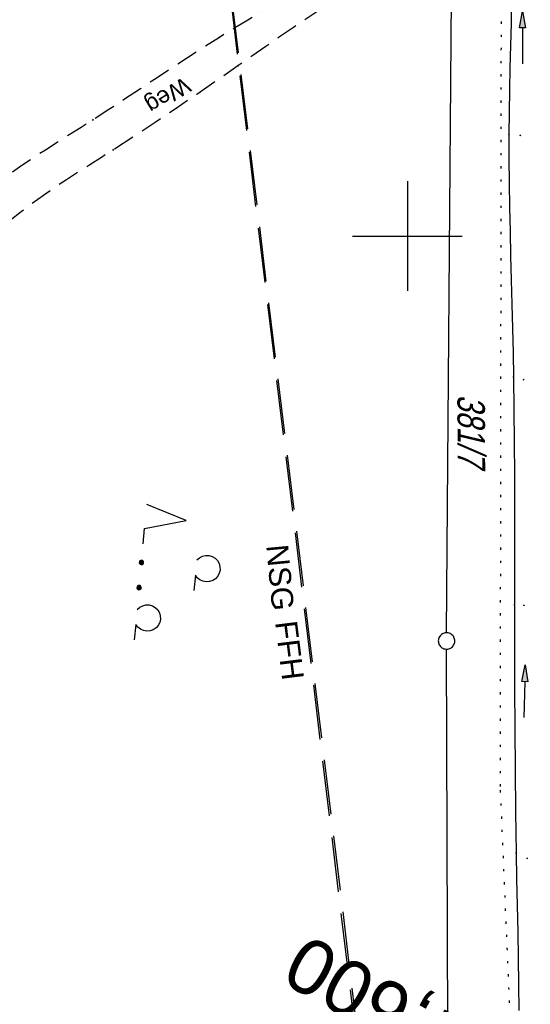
# Model space of a CAD drawing. Extents: x 510037 to 510706, y 460701 to 461658.
# Tile 14 of 34: x 510265 to 510311, y 461130 to 461220. Entities that reach past the tile are written whole.
import ezdxf
from ezdxf.enums import TextEntityAlignment as Align

# ---------------------------------------------------------------- set-up
doc = ezdxf.new("R2010")
doc.units = 0
doc.header["$LTSCALE"] = 10
doc.header["$MEASUREMENT"] = 0
for name, pattern in [('AUSGEZOGEN', [0]), ('LT00', [0]), ('LT05', [0.7, 0.5, -0.2]), ('LT11', [0.3, 0.2, -0.1]), ('LT17', [0.15, 0.1, -0.05]), ('PUNKTX2_STR', [0.6, 0.1, -0.5])]:
    doc.linetypes.add(name, pattern=pattern)
doc.layers.get('0').update_dxf_attribs({"linetype": 'LT00'})
for name, color, linetype in [('--EK_FBR', 1, 'LT00'), ('--EK_ST-93-1', 30, 'LT17'), ('DFK_FLUR_NR', 250, 'LT00'), ('DFK_GZPKT', 250, 'LT00'), ('DFK_KATASTER', 250, 'LT00'), ('DFK_NUTZUNG', 250, 'LT00'), ('DFK_NUTZUNGSGRENZE', 70, 'PUNKTX2_STR'), ('FELDWEG_TEXT', 250, 'Continuous'), ('FFH', 61, 'LT05'), ('FFH_TEXT', 61, 'LT00'), ('NSG', 61, 'LT05'), ('NSG_TEXT', 61, 'LT00'), ('PFEIL', 140, 'AUSGEZOGEN'), ('V108_FELDWEG', 250, 'LT11'), ('V108_GRABEN', 250, 'LT00'), ('V108_PK_GR', 1, 'LT00'), ('V108_RASTER', 250, 'LT00')]:
    doc.layers.add(name, color=color, linetype=linetype)
doc.styles.add('Beschrift', font='ARIAL.TTF')
doc.styles.get("Standard").update_dxf_attribs({"font": 'ARIAL.TTF'})

# ---------------------------------------------------------------- blocks, each defined once
blk = doc.blocks.new('SYMB7010')
at = {"color": 0, "linetype": 'ByBlock'}
for points in [[(-0.031408, 0.499213), (-0.093728, 0.49134), (-0.15457, 0.475719), (-0.212975, 0.452595), (-0.268021, 0.422333), (-0.31884, 0.385411), (-0.36463, 0.342411), (-0.40467, 0.29401), (-0.438329, 0.240973), (-0.465074, 0.184136), (-0.484486, 0.124395), (-0.496256, 0.062692), (-0.5002, 0)], [(-0.5002, 0), (-0.496256, -0.062692), (-0.484486, -0.124395), (-0.465075, -0.184136), (-0.438329, -0.240973), (-0.404671, -0.29401), (-0.36463, -0.342411), (-0.31884, -0.385411), (-0.268021, -0.422333), (-0.212975, -0.452595), (-0.154571, -0.475719), (-0.093728, -0.49134), (-0.031408, -0.499213), (0.031408, -0.499213)], [(0.5002, 0), (0.496256, 0.062692), (0.484485, 0.124395), (0.465074, 0.184136), (0.438329, 0.240973), (0.40467, 0.29401), (0.36463, 0.342411), (0.31884, 0.385411), (0.268021, 0.422333), (0.212975, 0.452595), (0.15457, 0.475719), (0.093728, 0.49134), (0.031408, 0.499213), (-0.031408, 0.499213)], [(0.031408, -0.499213), (0.093728, -0.491341), (0.15457, -0.475719), (0.212975, -0.452595), (0.268021, -0.422333), (0.31884, -0.385411), (0.36463, -0.342411), (0.404671, -0.294011), (0.438329, -0.240974), (0.465075, -0.184136), (0.484486, -0.124395), (0.496256, -0.062692), (0.500201, 0)]]:
    blk.add_lwpolyline(points, dxfattribs=at)
blk = doc.blocks.new('SYMB7161')
at = {"color": 0, "linetype": 'ByBlock'}
for p, q in [((-0.010394, 0.36196), (0.00202, 0.33426)), ((-0.045, 0.2), (0.095, 0.2)), ((-0.13, -0.287081), (-0.13, -0.312919)), ((-0.125, -0.317106), (-0.125, -0.282895)), ((-0.12, -0.280836), (-0.12, -0.319164)), ((-0.115, -0.319796), (-0.115, -0.280204)), ((-0.11, -0.280836), (-0.11, -0.319164)), ((-0.105, -0.317106), (-0.105, -0.282895)), ((-0.1, -0.287081), (-0.1, -0.312919)), ((-0.095, -0.300126), (-0.095, -0.299855)), ((0.1, -0.287081), (0.1, -0.312919)), ((0.105, -0.317106), (0.105, -0.282895)), ((0.11, -0.280836), (0.11, -0.319164)), ((0.115, -0.319796), (0.115, -0.280204)), ((0.12, -0.280836), (0.12, -0.319164)), ((0.125, -0.317106), (0.125, -0.282895)), ((0.13, -0.287081), (0.13, -0.312919)), ((0.135, -0.300126), (0.135, -0.299855)), ((0.455, -0.3), (0.595, -0.3))]:
    blk.add_line(p, q, dxfattribs=at)
for points in [[(-0.183816, 0.201692), (-0.205967, 0.222447), (-0.222225, 0.248081), (-0.231557, 0.276966), (-0.23337, 0.307267), (-0.227549, 0.337058), (-0.214463, 0.364448), (-0.194944, 0.387696), (-0.170232, 0.405324), (-0.141898, 0.416213), (-0.11174, 0.419672), (-0.081676, 0.415479), (-0.053615, 0.403902), (-0.02934, 0.385677), (-0.010394, 0.36196)], [(0.00202, 0.33426), (0.007114, 0.304335), (0.004563, 0.274087), (-0.005471, 0.245438)], [(-0.005471, 0.245438), (-0.022349, 0.220208), (-0.045, 0.2)], [(-0.285, -0.3), (-0.425, -0.3), (-0.535, 0.07), (-0.645, -0.3)], [(0.316184, -0.298308), (0.293761, -0.277945), (0.277151, -0.252617), (0.267411, -0.223936), (0.265164, -0.19373), (0.270551, -0.163923), (0.283231, -0.136415), (0.302394, -0.112959), (0.32682, -0.095047), (0.354953, -0.083823), (0.385, -0.08), (0.415047, -0.083823), (0.44318, -0.095047), (0.467606, -0.112959), (0.486769, -0.136415), (0.499449, -0.163923), (0.504836, -0.19373), (0.502589, -0.223936), (0.492849, -0.252617), (0.476239, -0.277945), (0.453816, -0.298308)], [(-0.095, -0.3), (-0.096981, -0.291322), (-0.10253, -0.284363), (-0.11055, -0.280501), (-0.11945, -0.280501), (-0.12747, -0.284363), (-0.133019, -0.291322), (-0.135, -0.3), (-0.133019, -0.308678), (-0.12747, -0.315637), (-0.11945, -0.319499), (-0.11055, -0.319499), (-0.10253, -0.315637), (-0.096981, -0.308678), (-0.095, -0.3)], [(0.135, -0.3), (0.133019, -0.291322), (0.12747, -0.284363), (0.11945, -0.280501), (0.11055, -0.280501), (0.10253, -0.284363), (0.096981, -0.291322), (0.095, -0.3), (0.096981, -0.308678), (0.10253, -0.315637), (0.11055, -0.319499), (0.11945, -0.319499), (0.12747, -0.315637), (0.133019, -0.308678), (0.135, -0.3)]]:
    blk.add_lwpolyline(points, dxfattribs=at)
blk = doc.blocks.new('Pfreil3')
at = {"layer": 'PFEIL'}
blk.add_hatch(color=256, dxfattribs=at).paths.add_polyline_path([(-1.549, 0.273), (-1.549, -0.273), (0, 0)])
for p, q in [((-1.549, 0), (-4.831, 0)), ((-1.549, -0.273), (-1.549, 0.273)), ((-1.549, 0.273), (0, 0)), ((0, 0), (-1.549, -0.273))]:
    blk.add_line(p, q, dxfattribs=at)
blk = doc.blocks.new('SYMB0011')
at = {"color": 0, "linetype": 'ByBlock'}
for p, q in [((0.5, 0), (-0.5, 0)), ((0, 0.5), (0, -0.5))]:
    blk.add_line(p, q, dxfattribs=at)

msp = doc.modelspace()

# ---------------------------------------------------------------- linework, layer by layer
at = {"layer": '--EK_FBR', "linetype": 'LT11', "flags": 128}
for points in [[(510306.105, 461232.787), (510292.216, 461223.83), (510291.06, 461223.096), (510289.895, 461222.375), (510288.725, 461221.664), (510287.55, 461220.959), (510286.374, 461220.256), (510285.199, 461219.553), (510284.027, 461218.844), (510282.861, 461218.127), (510281.406, 461217.211), (510279.96, 461216.279), (510278.521, 461215.336), (510277.086, 461214.387), (510275.652, 461213.435), (510274.217, 461212.485), (510272.777, 461211.54), (510271.329, 461210.605), (510270.245, 461209.916), (510269.159, 461209.231), (510268.073, 461208.544), (510266.991, 461207.853), (510265.917, 461207.152), (510264.852, 461206.437), (510263.801, 461205.704), (510262.766, 461204.948), (510261.751, 461204.166), (510260.759, 461203.352), (510259.584, 461202.314), (510258.452, 461201.225), (510257.365, 461200.088), (510256.326, 461198.906), (510255.339, 461197.681), (510254.407, 461196.416), (510253.533, 461195.112), (510252.721, 461193.772), (510252.026, 461192.504), (510251.382, 461191.21), (510250.784, 461189.893), (510250.228, 461188.556), (510249.709, 461187.202), (510249.223, 461185.835), (510248.766, 461184.456), (510248.333, 461183.069), (510247.919, 461181.678), (510247.421, 461179.927), (510246.943, 461178.173), (510246.481, 461176.417), (510246.031, 461174.659), (510245.589, 461172.9), (510245.151, 461171.14), (510244.713, 461169.381), (510244.272, 461167.622), (510243.71, 461165.422), (510243.14, 461163.224), (510242.562, 461161.027), (510241.981, 461158.831), (510241.398, 461156.635), (510240.816, 461154.438), (510240.319, 461152.553), (510239.822, 461150.669), (510239.319, 461148.787), (510238.809, 461146.907), (510238.285, 461145.031), (510237.746, 461143.16), (510237.187, 461141.294), (510236.644, 461139.559), (510236.086, 461137.828), (510235.516, 461136.1), (510234.938, 461134.375), (510234.358, 461132.65), (510233.78, 461130.925), (510233.207, 461129.198), (510232.417, 461126.759), (510231.644, 461124.314), (510230.887, 461121.864), (510230.142, 461119.411), (510229.407, 461116.954), (510228.872, 461115.152), (510228.336, 461113.35), (510227.797, 461111.55), (510227.251, 461109.752), (510226.693, 461107.957), (510226.122, 461106.168), (510225.532, 461104.384), (510224.934, 461102.641), (510224.32, 461100.904), (510223.695, 461099.17), (510223.062, 461097.439), (510222.427, 461095.709), (510221.794, 461093.978), (510221.167, 461092.245), (510220.551, 461090.508), (510219.891, 461088.593), (510219.246, 461086.673), (510218.611, 461084.75), (510217.984, 461082.824), (510217.359, 461080.897), (510216.734, 461078.97), (510216.103, 461077.044), (510215.463, 461075.121), (510214.936, 461073.565), (510214.404, 461072.01), (510213.872, 461070.455), (510213.345, 461068.899), (510212.825, 461067.341), (510212.317, 461065.779), (510211.825, 461064.212), (510211.355, 461062.639), (510210.908, 461061.059), (510210.491, 461059.47), (510210.259, 461058.527), (510210.032, 461057.583), (510209.806, 461056.639), (510209.575, 461055.697), (510209.332, 461054.758), (510209.073, 461053.824), (510208.793, 461052.897), (510208.484, 461051.978), (510207.951, 461050.597), (510207.343, 461049.243), (510206.661, 461047.921), (510205.908, 461046.635), (510205.085, 461045.389), (510204.195, 461044.186), (510203.24, 461043.031), (510202.221, 461041.928), (510201.141, 461040.881), (510200.082, 461039.96), (510198.976, 461039.093), (510197.827, 461038.283), (510196.639, 461037.532), (510195.416, 461036.843), (510194.163, 461036.218), (510192.883, 461035.66), (510191.582, 461035.17), (510190.262, 461034.752), (510188.928, 461034.409), (510187.585, 461034.141), (510186.283, 461033.956), (510184.977, 461033.839), (510183.666, 461033.785), (510182.352, 461033.786), (510181.034, 461033.839), (510179.714, 461033.937), (510178.391, 461034.075), (510177.065, 461034.246), (510175.738, 461034.446), (510174.41, 461034.669), (510173.081, 461034.909), (510171.751, 461035.16), (510170.421, 461035.417), (510169.091, 461035.674), (510167.763, 461035.926), (510166.435, 461036.167), (510164.388, 461036.508), (510162.344, 461036.813), (510160.302, 461037.087), (510158.263, 461037.331), (510156.226, 461037.552), (510154.189, 461037.751), (510152.154, 461037.934), (510150.118, 461038.103), (510148.083, 461038.264), (510146.046, 461038.419), (510144.008, 461038.572), (510141.749, 461038.743), (510141.414, 461038.768)], [(510307.574, 461230.417), (510293.5, 461221.586), (510292.198, 461220.756), (510290.907, 461219.909), (510289.625, 461219.048), (510288.35, 461218.177), (510287.08, 461217.298), (510285.813, 461216.415), (510284.547, 461215.532), (510282.67, 461214.228), (510280.789, 461212.932), (510278.901, 461211.646), (510277.004, 461210.371), (510275.097, 461209.11), (510273.177, 461207.865), (510272.109, 461207.183), (510271.04, 461206.503), (510269.973, 461205.82), (510268.911, 461205.13), (510267.856, 461204.429), (510266.813, 461203.712), (510265.785, 461202.977), (510264.774, 461202.217), (510263.784, 461201.43), (510262.817, 461200.612), (510261.631, 461199.523), (510260.494, 461198.38), (510259.41, 461197.183), (510258.385, 461195.937), (510257.425, 461194.643), (510256.533, 461193.304), (510255.716, 461191.923), (510255.102, 461190.756), (510254.536, 461189.565), (510254.015, 461188.352), (510253.532, 461187.122), (510253.083, 461185.877), (510252.662, 461184.62), (510252.266, 461183.353), (510251.887, 461182.08), (510251.522, 461180.804), (510251.038, 461179.061), (510250.565, 461177.317), (510250.1, 461175.573), (510249.64, 461173.831), (510249.181, 461172.089), (510248.719, 461170.349), (510248.25, 461168.611), (510247.771, 461166.876), (510247.241, 461165.008), (510246.699, 461163.142), (510246.15, 461161.278), (510245.599, 461159.414), (510245.05, 461157.549), (510244.507, 461155.682), (510243.975, 461153.812), (510243.459, 461151.944), (510242.953, 461150.073), (510242.455, 461148.201), (510241.958, 461146.328), (510241.46, 461144.455), (510240.955, 461142.585), (510240.44, 461140.717), (510239.708, 461138.159), (510238.95, 461135.609), (510238.166, 461133.066), (510237.358, 461130.531), (510236.527, 461128.003), (510235.949, 461126.283), (510235.365, 461124.566), (510234.776, 461122.85), (510234.187, 461121.135), (510233.599, 461119.419), (510233.016, 461117.702), (510232.44, 461115.982), (510231.851, 461114.189), (510231.271, 461112.393), (510230.696, 461110.595), (510230.123, 461108.796), (510229.55, 461106.998), (510228.973, 461105.2), (510228.389, 461103.405), (510227.735, 461101.425), (510227.071, 461099.447), (510226.402, 461097.47), (510225.731, 461095.495), (510225.061, 461093.52), (510224.395, 461091.543), (510223.735, 461089.564), (510223.007, 461087.345), (510222.288, 461085.124), (510221.574, 461082.901), (510220.86, 461080.677), (510220.144, 461078.454), (510219.42, 461076.232), (510218.685, 461074.014), (510218.103, 461072.287), (510217.516, 461070.561), (510216.927, 461068.835), (510216.34, 461067.11), (510215.759, 461065.383), (510215.187, 461063.653), (510214.628, 461061.921), (510214.087, 461060.184), (510213.565, 461058.441), (510213.258, 461057.374), (510212.954, 461056.306), (510212.648, 461055.238), (510212.336, 461054.17), (510212.011, 461053.105), (510211.669, 461052.044), (510211.304, 461050.987), (510210.79, 461049.627), (510210.227, 461048.281), (510209.613, 461046.956), (510208.947, 461045.657), (510208.227, 461044.388), (510207.452, 461043.156), (510206.619, 461041.966), (510205.727, 461040.822), (510204.775, 461039.731), (510203.76, 461038.698), (510202.667, 461037.714), (510201.513, 461036.794), (510200.305, 461035.941), (510199.047, 461035.153), (510197.745, 461034.432), (510196.405, 461033.777), (510195.031, 461033.19), (510193.63, 461032.67), (510192.207, 461032.217), (510190.767, 461031.833), (510189.315, 461031.518), (510187.858, 461031.271), (510186.388, 461031.091), (510184.917, 461030.977), (510183.446, 461030.921), (510181.975, 461030.919), (510180.503, 461030.965), (510179.032, 461031.053), (510177.56, 461031.178), (510176.089, 461031.334), (510174.618, 461031.515), (510173.147, 461031.717), (510171.676, 461031.932), (510170.205, 461032.156), (510168.735, 461032.383), (510167.266, 461032.608), (510165.797, 461032.824), (510163.606, 461033.123), (510161.417, 461033.395), (510159.228, 461033.644), (510157.04, 461033.873), (510154.852, 461034.087), (510152.665, 461034.288), (510150.477, 461034.482), (510148.289, 461034.672), (510146.1, 461034.861), (510143.911, 461035.053), (510141.842, 461035.24), (510139.773, 461035.43), (510139.752, 461035.432)]]:
    msp.add_lwpolyline(points, dxfattribs=at)
at = {"layer": 'DFK_KATASTER'}
for p, q in [((510303.576, 461163.8), (510304.064, 461227.07)), ((510303.708, 461121.569), (510303.573, 461162.3))]:
    msp.add_line(p, q, dxfattribs=at)
at = {"layer": 'DFK_NUTZUNGSGRENZE', "ltscale": 0.2}
for p, q in [((510308.48, 461149.77), (510308.57, 461221.439)), ((510310.43, 461103.66), (510308.48, 461149.77))]:
    msp.add_line(p, q, dxfattribs=at)
at = {"layer": 'FFH', "flags": 128}
msp.add_lwpolyline([(510538.036, 461613.135), (510423.5, 461393.5), (510381.5, 461342), (510324.5, 461295.5), (510279.5, 461258), (510299.5, 461092), (510208, 461085.5), (510167.331, 461090.805)], dxfattribs=at)
at = {"layer": 'NSG', "flags": 128}
msp.add_lwpolyline([(510538.039, 461613.133), (510423.576, 461393.414), (510381.683, 461341.803), (510324.571, 461295.457), (510279.534, 461258.227), (510299.748, 461091.799), (510207.873, 461085.736), (510167.445, 461091.032)], dxfattribs=at)
at = {"layer": 'V108_FELDWEG', "flags": 128}
for points in [[(510306.105, 461232.787), (510292.216, 461223.83), (510291.06, 461223.096), (510289.895, 461222.375), (510288.725, 461221.664), (510287.55, 461220.959), (510286.374, 461220.256), (510285.199, 461219.553), (510284.027, 461218.844), (510282.861, 461218.127), (510281.406, 461217.211), (510279.96, 461216.279), (510278.521, 461215.336), (510277.086, 461214.387), (510275.652, 461213.435), (510274.217, 461212.485), (510272.777, 461211.54), (510271.329, 461210.605), (510270.245, 461209.916), (510269.159, 461209.231), (510268.073, 461208.544), (510266.991, 461207.853), (510265.917, 461207.152), (510264.852, 461206.437), (510263.801, 461205.704), (510262.766, 461204.948), (510261.751, 461204.166), (510260.759, 461203.352), (510259.584, 461202.314), (510258.452, 461201.225), (510257.365, 461200.088), (510256.326, 461198.906), (510255.339, 461197.681), (510254.407, 461196.416), (510253.533, 461195.112), (510252.721, 461193.772), (510252.026, 461192.504), (510251.382, 461191.21), (510250.784, 461189.893), (510250.228, 461188.556), (510249.709, 461187.202), (510249.223, 461185.835), (510248.766, 461184.456), (510248.333, 461183.069), (510247.919, 461181.678), (510247.421, 461179.927), (510246.943, 461178.173), (510246.481, 461176.417), (510246.031, 461174.659), (510245.589, 461172.9), (510245.151, 461171.14), (510244.713, 461169.381), (510244.272, 461167.622), (510243.71, 461165.422), (510243.14, 461163.224), (510242.562, 461161.027), (510241.981, 461158.831), (510241.398, 461156.635), (510240.816, 461154.438), (510240.319, 461152.553), (510239.822, 461150.669), (510239.319, 461148.787), (510238.809, 461146.907), (510238.285, 461145.031), (510237.746, 461143.16), (510237.187, 461141.294), (510236.644, 461139.559), (510236.086, 461137.828), (510235.516, 461136.1), (510234.938, 461134.375), (510234.358, 461132.65), (510233.78, 461130.925), (510233.207, 461129.198), (510232.417, 461126.759), (510231.644, 461124.314), (510230.887, 461121.864), (510230.142, 461119.411), (510229.407, 461116.954), (510228.872, 461115.152), (510228.336, 461113.35), (510227.797, 461111.55), (510227.251, 461109.752), (510226.693, 461107.957), (510226.122, 461106.168), (510225.532, 461104.384), (510224.934, 461102.641), (510224.32, 461100.904), (510223.695, 461099.17), (510223.062, 461097.439), (510222.427, 461095.709), (510221.794, 461093.978), (510221.167, 461092.245), (510220.551, 461090.508), (510219.891, 461088.593), (510219.246, 461086.673), (510218.611, 461084.75), (510217.984, 461082.824), (510217.359, 461080.897), (510216.734, 461078.97), (510216.103, 461077.044), (510215.463, 461075.121), (510214.936, 461073.565), (510214.404, 461072.01), (510213.872, 461070.455), (510213.345, 461068.899), (510212.825, 461067.341), (510212.317, 461065.779), (510211.825, 461064.212), (510211.355, 461062.639), (510210.908, 461061.059), (510210.491, 461059.47), (510210.259, 461058.527), (510210.032, 461057.583), (510209.806, 461056.639), (510209.575, 461055.697), (510209.332, 461054.758), (510209.073, 461053.824), (510208.793, 461052.897), (510208.484, 461051.978), (510207.951, 461050.597), (510207.343, 461049.243), (510206.661, 461047.921), (510205.908, 461046.635), (510205.085, 461045.389), (510204.195, 461044.186), (510203.24, 461043.031), (510202.221, 461041.928), (510201.141, 461040.881), (510200.082, 461039.96), (510198.976, 461039.093), (510197.827, 461038.283), (510196.639, 461037.532), (510195.416, 461036.843), (510194.163, 461036.218), (510192.883, 461035.66), (510191.582, 461035.17), (510190.262, 461034.752), (510188.928, 461034.409), (510187.585, 461034.141), (510186.283, 461033.956), (510184.977, 461033.839), (510183.666, 461033.785), (510182.352, 461033.786), (510181.034, 461033.839), (510179.714, 461033.937), (510178.391, 461034.075), (510177.065, 461034.246), (510175.738, 461034.446), (510174.41, 461034.669), (510173.081, 461034.909), (510171.751, 461035.16), (510170.421, 461035.417), (510169.091, 461035.674), (510167.763, 461035.926), (510166.435, 461036.167), (510164.388, 461036.508), (510162.344, 461036.813), (510160.302, 461037.087), (510158.263, 461037.331), (510156.226, 461037.552), (510154.189, 461037.751), (510152.154, 461037.934), (510150.118, 461038.103), (510148.083, 461038.264), (510146.046, 461038.419), (510144.008, 461038.572), (510141.749, 461038.743), (510141.414, 461038.768)], [(510307.574, 461230.417), (510293.5, 461221.586), (510292.198, 461220.756), (510290.907, 461219.909), (510289.625, 461219.048), (510288.35, 461218.177), (510287.08, 461217.298), (510285.813, 461216.415), (510284.547, 461215.532), (510282.67, 461214.228), (510280.789, 461212.932), (510278.901, 461211.646), (510277.004, 461210.371), (510275.097, 461209.11), (510273.177, 461207.865), (510272.109, 461207.183), (510271.04, 461206.503), (510269.973, 461205.82), (510268.911, 461205.13), (510267.856, 461204.429), (510266.813, 461203.712), (510265.785, 461202.977), (510264.774, 461202.217), (510263.784, 461201.43), (510262.817, 461200.612), (510261.631, 461199.523), (510260.494, 461198.38), (510259.41, 461197.183), (510258.385, 461195.937), (510257.425, 461194.643), (510256.533, 461193.304), (510255.716, 461191.923), (510255.102, 461190.756), (510254.536, 461189.565), (510254.015, 461188.352), (510253.532, 461187.122), (510253.083, 461185.877), (510252.662, 461184.62), (510252.266, 461183.353), (510251.887, 461182.08), (510251.522, 461180.804), (510251.038, 461179.061), (510250.565, 461177.317), (510250.1, 461175.573), (510249.64, 461173.831), (510249.181, 461172.089), (510248.719, 461170.349), (510248.25, 461168.611), (510247.771, 461166.876), (510247.241, 461165.008), (510246.699, 461163.142), (510246.15, 461161.278), (510245.599, 461159.414), (510245.05, 461157.549), (510244.507, 461155.682), (510243.975, 461153.812), (510243.459, 461151.944), (510242.953, 461150.073), (510242.455, 461148.201), (510241.958, 461146.328), (510241.46, 461144.455), (510240.955, 461142.585), (510240.44, 461140.717), (510239.708, 461138.159), (510238.95, 461135.609), (510238.166, 461133.066), (510237.358, 461130.531), (510236.527, 461128.003), (510235.949, 461126.283), (510235.365, 461124.566), (510234.776, 461122.85), (510234.187, 461121.135), (510233.599, 461119.419), (510233.016, 461117.702), (510232.44, 461115.982), (510231.851, 461114.189), (510231.271, 461112.393), (510230.696, 461110.595), (510230.123, 461108.796), (510229.55, 461106.998), (510228.973, 461105.2), (510228.389, 461103.405), (510227.735, 461101.425), (510227.071, 461099.447), (510226.402, 461097.47), (510225.731, 461095.495), (510225.061, 461093.52), (510224.395, 461091.543), (510223.735, 461089.564), (510223.007, 461087.345), (510222.288, 461085.124), (510221.574, 461082.901), (510220.86, 461080.677), (510220.144, 461078.454), (510219.42, 461076.232), (510218.685, 461074.014), (510218.103, 461072.287), (510217.516, 461070.561), (510216.927, 461068.835), (510216.34, 461067.11), (510215.759, 461065.383), (510215.187, 461063.653), (510214.628, 461061.921), (510214.087, 461060.184), (510213.565, 461058.441), (510213.258, 461057.374), (510212.954, 461056.306), (510212.648, 461055.238), (510212.336, 461054.17), (510212.011, 461053.105), (510211.669, 461052.044), (510211.304, 461050.987), (510210.79, 461049.627), (510210.227, 461048.281), (510209.613, 461046.956), (510208.947, 461045.657), (510208.227, 461044.388), (510207.452, 461043.156), (510206.619, 461041.966), (510205.727, 461040.822), (510204.775, 461039.731), (510203.76, 461038.698), (510202.667, 461037.714), (510201.513, 461036.794), (510200.305, 461035.941), (510199.047, 461035.153), (510197.745, 461034.432), (510196.405, 461033.777), (510195.031, 461033.19), (510193.63, 461032.67), (510192.207, 461032.217), (510190.767, 461031.833), (510189.315, 461031.518), (510187.858, 461031.271), (510186.388, 461031.091), (510184.917, 461030.977), (510183.446, 461030.921), (510181.975, 461030.919), (510180.503, 461030.965), (510179.032, 461031.053), (510177.56, 461031.178), (510176.089, 461031.334), (510174.618, 461031.515), (510173.147, 461031.717), (510171.676, 461031.932), (510170.205, 461032.156), (510168.735, 461032.383), (510167.266, 461032.608), (510165.797, 461032.824), (510163.606, 461033.123), (510161.417, 461033.395), (510159.228, 461033.644), (510157.04, 461033.873), (510154.852, 461034.087), (510152.665, 461034.288), (510150.477, 461034.482), (510148.289, 461034.672), (510146.1, 461034.861), (510143.911, 461035.053), (510141.842, 461035.24), (510139.773, 461035.43), (510139.752, 461035.432)]]:
    msp.add_lwpolyline(points, dxfattribs=at)
at = {"layer": 'V108_GRABEN'}
msp.add_lwpolyline([(510309.506, 461221.462), (510309.449, 461219.43), (510309.395, 461217.397), (510309.346, 461215.365), (510309.306, 461213.333), (510309.277, 461211.301), (510309.262, 461209.269), (510309.263, 461207.055), (510309.282, 461204.841), (510309.314, 461202.627), (510309.357, 461200.413), (510309.408, 461198.199), (510309.464, 461195.985), (510309.521, 461193.77), (510309.577, 461191.556), (510309.629, 461189.342), (510309.673, 461187.127), (510309.718, 461184.155), (510309.747, 461181.182), (510309.763, 461178.21), (510309.77, 461175.237), (510309.77, 461172.265), (510309.768, 461169.294), (510309.765, 461166.323), (510309.766, 461162.554), (510309.774, 461158.786), (510309.791, 461155.017), (510309.819, 461151.247), (510309.86, 461147.474), (510309.917, 461143.697), (510309.961, 461141.3), (510310.009, 461138.901), (510310.057, 461136.502), (510310.101, 461134.103), (510310.137, 461131.705), (510310.163, 461129.31)], dxfattribs=at)
at = {"layer": 'V108_RASTER'}
for p, q in [((510300, 461205), (510300, 461195)), ((510295, 461200), (510305, 461200))]:
    msp.add_line(p, q, dxfattribs=at)

# ---------------------------------------------------------------- block references
at = {"layer": 'DFK_GZPKT', "xscale": 1.500000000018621, "yscale": 1.5, "zscale": 1.5, "rotation": 264.7377099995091}
msp.add_blockref('SYMB7010', (510303.57, 461163.049), dxfattribs=at)
at = {"layer": 'DFK_NUTZUNG', "xscale": 10.00000000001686, "yscale": 10, "zscale": 10, "rotation": 264.7377100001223}
msp.add_blockref('SYMB7161', (510278.631, 461168.792), dxfattribs=at)
at = {"layer": 'PFEIL'}
for p, rotation in [((510310.496, 461220.538), 90.08593832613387), ((510310.749, 461160.88), 88.39773415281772)]:
    msp.add_blockref('Pfreil3', p, dxfattribs=dict(at, rotation=rotation))
at = {"layer": 'V108_FELDWEG', "xscale": 0.09999999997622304, "yscale": 0.09999999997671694, "zscale": 0.1, "rotation": 243.5238000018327}
for p in [(510282.861, 461218.127), (510284.547, 461215.532), (510271.329, 461210.605), (510273.177, 461207.865)]:
    msp.add_blockref('SYMB0011', p, dxfattribs=at)
at = {"layer": 'V108_PK_GR', "xscale": 0.09999999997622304, "yscale": 0.09999999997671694, "zscale": 0.1, "rotation": 243.5238000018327}
for p in [(510309.262, 461209.269), (510310.303, 461209.18), (510309.673, 461187.127), (510310.595, 461186.899), (510309.765, 461166.323), (510310.633, 461166.29), (510309.917, 461143.697), (510310.933, 461143.217)]:
    msp.add_blockref('SYMB0011', p, dxfattribs=at)

# ---------------------------------------------------------------- texts
at = {"layer": '--EK_ST-93-1', "style": 'Beschrift'}
msp.add_text('164,600', height=5, rotation=-208.81218, dxfattribs=at).set_placement((510311.627, 461122.039), align=Align.MIDDLE_LEFT)
at = {"layer": 'DFK_FLUR_NR', "oblique": 13.754, "width": 0.75}
msp.add_text('381/7', height=2.5, rotation=-89.66166, dxfattribs=at).set_placement((510304.554, 461185.532))
at = {"layer": 'FELDWEG_TEXT', "insert": (510279.389, 461214.96), "char_height": 1.5, "attachment_point": 7, "rotation": 211.45046, "style": 'Beschrift'}
msp.add_mtext('Weg', dxfattribs=at)
at = {"layer": 'FFH_TEXT', "insert": (510287.931, 461164.762), "char_height": 2, "attachment_point": 7, "rotation": 277.06382, "style": 'Beschrift'}
msp.add_mtext('FFH', dxfattribs=at)
at = {"layer": 'NSG_TEXT', "insert": (510287.093, 461171.759), "char_height": 2, "attachment_point": 7, "rotation": 275.35258, "style": 'Beschrift'}
msp.add_mtext('NSG', dxfattribs=at)

doc.saveas('drawing.dxf')
